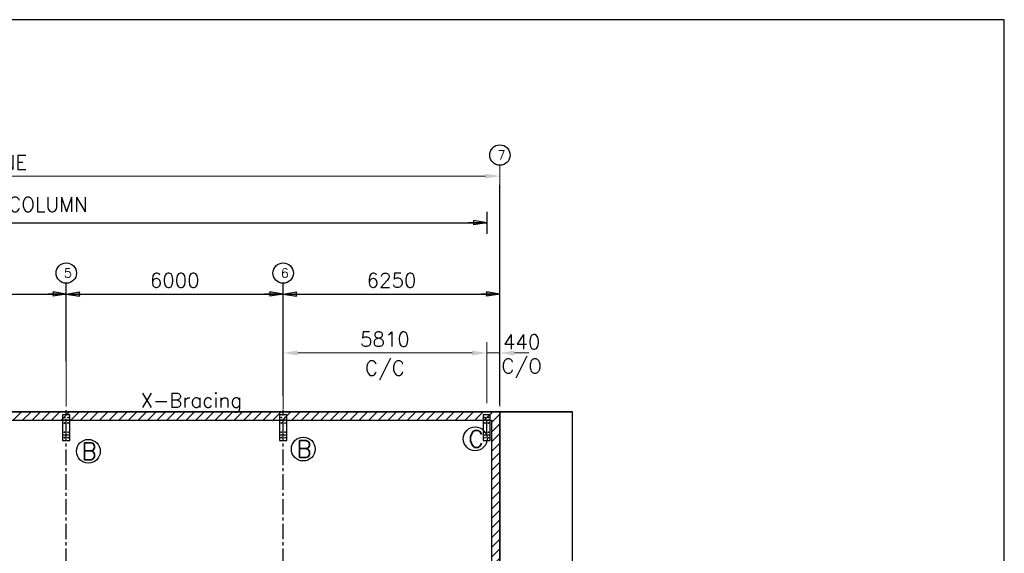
# Model space of a CAD drawing. Header units: millimetres. Extents: x 2357 to 64464, y 2438 to 46356.
# Tile 3 of 3: x 37318 to 64464, y 31626 to 46356. Entities that reach past the tile are written whole.
import ezdxf

# ---------------------------------------------------------------- set-up
doc = ezdxf.new("R2010")
doc.units = ezdxf.units.MM
doc.header["$MEASUREMENT"] = 0
doc.linetypes.add('CENTER', pattern=[682.409, 426.506, -85.301, 85.301, -85.301])
doc.linetypes.add('CONTIN', pattern=[0])
doc.layers.get('0').update_dxf_attribs({"linetype": 'CONTIN'})
doc.layers.get('Defpoints').update_dxf_attribs({"linetype": 'CONTINUOUS'})
for name, color, linetype in [('1', 7, 'CONTIN'), ('10', 10, 'CONTIN'), ('12', 6, 'CONTIN'), ('13', 1, 'CONTIN'), ('16', 7, 'CONTIN'), ('2', 6, 'CONTIN'), ('22', 7, 'CONTIN'), ('27', 1, 'CENTER')]:
    doc.layers.add(name, color=color, linetype=linetype)
doc.styles.add('SIMPLEX', font='SIMPLEX')
doc.dimstyles.new('FOR PLAN', dxfattribs={"dimscale": 200, "dimtxt": 2, "dimasz": 2, "dimexe": 1.5, "dimexo": 0.75, "dimgap": 0.9, "dimtad": 1, "dimdec": 0, "dimzin": 0, "dimdsep": 46, "dimtxsty": 'SIMPLEX', "dimcen": 0.09, "dimclrd": 6, "dimclre": 6, "dimclrt": 7, "dimadec": 0, "dimazin": 0, "dimtfac": 1, "dimtdec": 0, "dimtmove": 0, "dimatfit": 3, "dimfxl": 1, "dimtolj": 1, "dimtzin": 0, "dimlwd": 0, "dimlwe": 0, "dimarcsym": 0})
pattern_1 = [(45, (4214.78, 2381.33), (-132.5825, 132.5825), [])]

# ---------------------------------------------------------------- blocks, each defined once
blk = doc.blocks.new('ARROW')
at = {"layer": '2'}
for p, q in [((0, 0), (-512.319, 0)), ((0, 0), (-365.942, 60.99)), ((-365.942, 60.99), (-365.942, -60.99)), ((0, 0), (-365.942, -60.99))]:
    blk.add_line(p, q, dxfattribs=at)
blk = doc.blocks.new('WCOL')
for p, q in [((-225.195, 439.13), (225.195, 439.13)), ((0, 439.13), (0, 0)), ((-225.195, 0), (225.195, 0))]:
    blk.add_line(p, q)
blk = doc.blocks.new('BOLT_0')
at = {"layer": '1'}
blk.add_circle((0, 0), 25.4, dxfattribs=at)
blk = doc.blocks.new('*D3636363636363636363636')
at = {"color": 6, "linetype": 'Continuous', "lineweight": 0}
for p, q in [((44583, 35599), (44583, 37456)), ((50193, 35768), (50193, 37456)), ((44983, 37156), (49793, 37156))]:
    blk.add_line(p, q, dxfattribs=at)
at = {"color": 6, "linetype": 'Continuous'}
for points in [[(44983, 37223), (44983, 37090), (44583, 37156)], [(49793, 37090), (49793, 37223), (50193, 37156)]]:
    blk.add_solid(points, dxfattribs=at)
at = {"layer": 'Defpoints', "color": 0, "linetype": 'Continuous'}
for p in [(50193, 37156), (50193, 35618), (44583, 35449)]:
    blk.add_point(p, dxfattribs=at)
at = {"color": 7, "linetype": 'Continuous', "char_height": 400, "attachment_point": 5, "style": 'SIMPLEX'}
for s, insert in [('\\A1;5810', (47388, 37536)), ('C/C', (47388, 36672))]:
    blk.add_mtext(s, dxfattribs=dict(at, insert=insert))
blk = doc.blocks.new('*D3737373737373737373737')
at = {"color": 6, "linetype": 'Continuous', "lineweight": 0}
for p, q in [((50193, 35819), (50193, 37456)), ((50558, 37340), (50558, 36856)), ((49793, 37156), (49393, 37156)), ((50193, 37156), (50558, 37156)), ((50958, 37156), (51358, 37156))]:
    blk.add_line(p, q, dxfattribs=at)
at = {"color": 6, "linetype": 'Continuous'}
for points in [[(49793, 37090), (49793, 37223), (50193, 37156)], [(50958, 37223), (50958, 37090), (50558, 37156)]]:
    blk.add_solid(points, dxfattribs=at)
at = {"layer": 'Defpoints', "color": 0, "linetype": 'Continuous'}
for p in [(50558, 37490), (50558, 37156), (50193, 35669)]:
    blk.add_point(p, dxfattribs=at)
at = {"color": 7, "linetype": 'Continuous', "insert": (51158, 37062), "char_height": 400, "attachment_point": 5, "style": 'SIMPLEX'}
blk.add_mtext('\\A1;440\\PC/O', dxfattribs=at)
blk = doc.blocks.new('*D4141414141414141414141')
at = {"color": 6, "linetype": 'Continuous', "lineweight": 0}
for p, q in [((32883, 35682), (32883, 39082)), ((38603, 35682), (38603, 39082)), ((33283, 38782), (38203, 38782))]:
    blk.add_line(p, q, dxfattribs=at)
at = {"color": 6, "linetype": 'Continuous'}
for points in [[(33283, 38848), (33283, 38715), (32883, 38782)], [(38203, 38715), (38203, 38848), (38603, 38782)]]:
    blk.add_solid(points, dxfattribs=at)
at = {"layer": 'Defpoints', "color": 0, "linetype": 'Continuous'}
for p in [(38603, 38782), (32883, 35532), (38603, 35532)]:
    blk.add_point(p, dxfattribs=at)
at = {"color": 7, "linetype": 'Continuous', "insert": (35743, 39162), "char_height": 400, "attachment_point": 5, "style": 'SIMPLEX'}
blk.add_mtext('\\A1;5700', dxfattribs=at)
blk = doc.blocks.new('*D4242424242424242424242')
at = {"color": 6, "linetype": 'Continuous', "lineweight": 0}
for p, q in [((38603, 35682), (38603, 39082)), ((44583, 35682), (44583, 39082)), ((39003, 38782), (44183, 38782))]:
    blk.add_line(p, q, dxfattribs=at)
at = {"color": 6, "linetype": 'Continuous'}
for points in [[(39003, 38848), (39003, 38715), (38603, 38782)], [(44183, 38715), (44183, 38848), (44583, 38782)]]:
    blk.add_solid(points, dxfattribs=at)
at = {"layer": 'Defpoints', "color": 0, "linetype": 'Continuous'}
for p in [(44583, 38782), (38603, 35532), (44583, 35532)]:
    blk.add_point(p, dxfattribs=at)
at = {"color": 7, "linetype": 'Continuous', "insert": (41593, 39162), "char_height": 400, "attachment_point": 5, "style": 'SIMPLEX'}
blk.add_mtext('\\A1;6000', dxfattribs=at)
blk = doc.blocks.new('*D4343434343434343434343')
at = {"color": 6, "linetype": 'Continuous', "lineweight": 0}
for p, q in [((44583, 35682), (44583, 39082)), ((50558, 35682), (50558, 39082)), ((44983, 38782), (50158, 38782))]:
    blk.add_line(p, q, dxfattribs=at)
at = {"color": 6, "linetype": 'Continuous'}
for points in [[(44983, 38848), (44983, 38715), (44583, 38782)], [(50158, 38715), (50158, 38848), (50558, 38782)]]:
    blk.add_solid(points, dxfattribs=at)
at = {"layer": 'Defpoints', "color": 0, "linetype": 'Continuous'}
for p in [(50558, 38782), (44583, 35532), (50558, 35532)]:
    blk.add_point(p, dxfattribs=at)
at = {"color": 7, "linetype": 'Continuous', "insert": (47570, 39162), "char_height": 400, "attachment_point": 5, "style": 'SIMPLEX'}
blk.add_mtext('\\A1;6250', dxfattribs=at)
blk = doc.blocks.new('*D4444444444444444444444')
at = {"color": 6, "linetype": 'Continuous', "lineweight": 0}
for p, q in [((14700, 35682), (14700, 42338)), ((50558, 35682), (50558, 42338)), ((50158, 42038), (15100, 42038))]:
    blk.add_line(p, q, dxfattribs=at)
at = {"color": 6, "linetype": 'Continuous'}
for points in [[(15100, 42105), (15100, 41971), (14700, 42038)], [(50158, 41971), (50158, 42105), (50558, 42038)]]:
    blk.add_solid(points, dxfattribs=at)
at = {"layer": 'Defpoints', "color": 0, "linetype": 'Continuous'}
for p in [(14700, 42038), (14700, 35532), (50558, 35532)]:
    blk.add_point(p, dxfattribs=at)
at = {"color": 7, "linetype": 'Continuous', "insert": (32629, 42418), "char_height": 400, "attachment_point": 5, "style": 'SIMPLEX'}
blk.add_mtext('\\A1;36285 OUT-TO-OUT OF STEEL LINE', dxfattribs=at)

msp = doc.modelspace()

# ---------------------------------------------------------------- hatches: boundary and pattern name
at = {"linetype": 'Continuous'}
h = msp.add_hatch(dxfattribs=at)
h.set_pattern_fill('ANSI31', color=256, scale=1500)
h.set_pattern_definition(pattern_1)
edge = h.paths.add_edge_path()
edge.add_line((50558, 12955.8), (50558, 35531.8))
h.paths.add_polyline_path([(14700, 35531.8), (50558, 35531.8), (50558, 12955.8), (14700, 12955.8)])
h.paths.add_polyline_path([(14930, 35301.8), (50328, 35301.8), (50328, 13185.8), (14930, 13185.8)], flags=16)
h = msp.add_hatch(dxfattribs=at)
h.set_pattern_fill('ANSI31', color=256, scale=1500)
h.set_pattern_definition(pattern_1)
h.paths.add_polyline_path([(14700, 35531.8), (50558, 35531.8), (50558, 12955.8), (14700, 12955.8)])
h.paths.add_polyline_path([(14930, 35301.8), (50328, 35301.8), (50328, 13185.8), (14930, 13185.8)], flags=16)

# ---------------------------------------------------------------- linework, layer by layer
for p, q in [((50558, 35531.8), (14700, 35531.8)), ((50558, 12955.8), (50558, 35531.8))]:
    msp.add_line(p, q)
msp.add_line((50558, 35531.8), (52558, 35531.8), dxfattribs=at)
for points in [[(14700, 35531.8), (50558, 35531.8), (50558, 12955.8), (14700, 12955.8)], [(14930, 35301.8), (50328, 35301.8), (50328, 13185.8), (14930, 13185.8)], [(50558, 12955.8), (52558, 12955.8), (52558, 35531.8), (50558, 35531.8)]]:
    msp.add_lwpolyline(points, close=True, dxfattribs=at)
at = {"layer": '10'}
for p, q in [((38703, 35448.8), (38503, 35448.8)), ((38503, 35448.8), (38503, 34744)), ((38703, 34744), (38703, 35448.8)), ((44683, 35448.8), (44483, 35448.8)), ((44483, 35448.8), (44483, 34744)), ((44683, 34744), (44683, 35448.8)), ((50293, 35448.8), (50093, 35448.8)), ((50093, 35448.8), (50093, 34742.8)), ((50293, 34742.8), (50293, 35448.8)), ((38503, 34744), (38703, 34744)), ((44483, 34744), (44683, 34744)), ((50093, 34742.8), (50293, 34742.8))]:
    msp.add_line(p, q, dxfattribs=at)
at = {"layer": '12'}
for p, q in [((50558, 35736.6), (50558, 41795.3)), ((38603, 36930.8), (38603, 39080.3)), ((44583, 36930.8), (44583, 39080.3)), ((44583, 35971.1), (44583, 37001.6)), ((50558, 35971.1), (50558, 37001.6))]:
    msp.add_line(p, q, dxfattribs=at)
at = {"layer": '13'}
for centre in [(50558, 42619.5), (38603, 39361.8), (44583, 39361.8)]:
    msp.add_circle(centre, 281.5, dxfattribs=at)
at = {"layer": '16'}
for centre in [(49877.5, 34786), (39211.1, 34442.6), (45136.6, 34504.3)]:
    msp.add_circle(centre, 328.4, dxfattribs=at)
at = {"layer": '2'}
for p, q in [((50193, 41056.7), (50193, 40449.4)), ((15065, 40753), (50193, 40753)), ((14700, 38781.8), (50558, 38781.8))]:
    msp.add_line(p, q, dxfattribs=at)
at = {"layer": '22'}
for p, q in [((64464.2, 46356.5), (2357.5, 46356.5)), ((64464.2, 2438.2), (64464.2, 46356.5))]:
    msp.add_line(p, q, dxfattribs=at)
at = {"layer": '27'}
for p, q in [((38603, 12908.9), (38603, 35578.7)), ((44583, 12908.9), (44583, 35578.7))]:
    msp.add_line(p, q, dxfattribs=at)

# ---------------------------------------------------------------- block references
at = {"layer": '10', "xscale": 0.33304462, "rotation": 180}
for p, yscale, zscale in [((38603, 35301.8), 0.9382635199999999, 0.9382635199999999), ((44583, 35301.8), 0.9382635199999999, 0.9382635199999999), ((50193, 35301.8), 0.9382179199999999, 0.9382179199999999)]:
    msp.add_blockref('WCOL', p, dxfattribs=dict(at, yscale=yscale, zscale=zscale))
at = {"layer": '10', "xscale": 0.3937008, "yscale": 0.3937008, "zscale": 0.3937008}
for p in [(38553, 35373.8), (38653, 35373.8), (44533, 35373.8), (44633, 35373.8), (50143, 35373.8), (50243, 35373.8), (38553, 35223.8), (38653, 35223.8), (44533, 35223.8), (44633, 35223.8), (50143, 35223.8), (50243, 35223.8), (38553, 34969), (38553, 34819), (38653, 34969), (38653, 34819), (44533, 34969), (44533, 34819), (44633, 34969), (44633, 34819), (50143, 34967.8), (50143, 34817.8), (50243, 34967.8), (50243, 34817.8)]:
    msp.add_blockref('BOLT_0', p, dxfattribs=at)
at = {"layer": '2'}
for p in [(50193, 40753), (38603, 38781.8), (44583, 38781.8), (50558, 38781.8)]:
    msp.add_blockref('ARROW', p, dxfattribs=at)
at = {"layer": '2', "rotation": 180}
for p in [(38603, 38781.8), (44583, 38781.8)]:
    msp.add_blockref('ARROW', p, dxfattribs=at)

# ---------------------------------------------------------------- texts
at = {"color": 7, "linetype": 'Continuous', "insert": (32775.6, 41256.1), "char_height": 400, "attachment_point": 5, "style": 'SIMPLEX'}
msp.add_mtext('\\A1;35405 CENTER-TO-CENTER OF STEEL COLUMN', dxfattribs=at)
at = {"layer": '13', "style": 'SIMPLEX'}
for s, p in [('7', (50494.6, 42492.8)), ('5', (38539.6, 39235.2)), ('6', (44519.6, 39235.2))]:
    msp.add_text(s, height=253.3, dxfattribs=at).set_placement(p)
at = {"layer": '16', "style": 'SIMPLEX'}
for s, p in [('C', (49689.8, 34551.4)), ('B', (39023.4, 34208)), ('B', (44949, 34269.7))]:
    msp.add_text(s, height=469.2, dxfattribs=at).set_placement(p)
at = {"layer": '2', "style": 'SIMPLEX'}
msp.add_text('X-Bracing', height=400, dxfattribs=at).set_placement((40654.7, 35649.1))

# ---------------------------------------------------------------- dimensions: what is measured, and where the dimension line sits
at = {"linetype": 'Continuous'}
for base, p1, p2, text, override, picture, middle in [((14700, 42038), (50558, 35531.8), (14700, 35531.8), '36285 OUT-TO-OUT OF STEEL LINE', {"dimtxsty": 'SIMPLEX'}, '*D4444444444444444444444', (32629, 42038)), ((50558, 37156.3), (50193, 35669.3), (50558, 37490.4), '440\\XC/O', {"dimtxsty": 'SIMPLEX', "dimtmove": 1}, '*D3737373737373737373737', (51158, 36244.2))]:
    dim = msp.add_linear_dim(base=base, p1=p1, p2=p2, text=text, dimstyle='FOR PLAN', override=override, dxfattribs=at)
    dim.commit()
    dim.dimension.update_dxf_attribs({"geometry": picture, "text_midpoint": middle, "dimtype": 160})
for base, p1, p2, text, override, picture, middle in [((38603, 38781.8), (32883, 35531.8), (38603, 35531.8), '5700', {"dimtxsty": 'SIMPLEX', "dimtmove": 1}, '*D4141414141414141414141', (35743, 39161.8)), ((44583, 38781.8), (38603, 35531.8), (44583, 35531.8), '6000', {"dimtxsty": 'SIMPLEX', "dimtmove": 1}, '*D4242424242424242424242', (41593, 39161.8)), ((50558, 38781.8), (44583, 35531.8), (50558, 35531.8), '6250', {"dimtxsty": 'SIMPLEX', "dimtmove": 1}, '*D4343434343434343434343', (47570.5, 39161.8)), ((50193, 37156.3), (44583, 35448.8), (50193, 35618.3), '5810\\XC/C', {"dimtxsty": 'SIMPLEX'}, '*D3636363636363636363636', (47388, 37156.3))]:
    dim = msp.add_linear_dim(base=base, p1=p1, p2=p2, text=text, dimstyle='FOR PLAN', override=override, dxfattribs=at)
    dim.commit()
    dim.dimension.update_dxf_attribs({"geometry": picture, "text_midpoint": middle})

doc.saveas('drawing.dxf')
